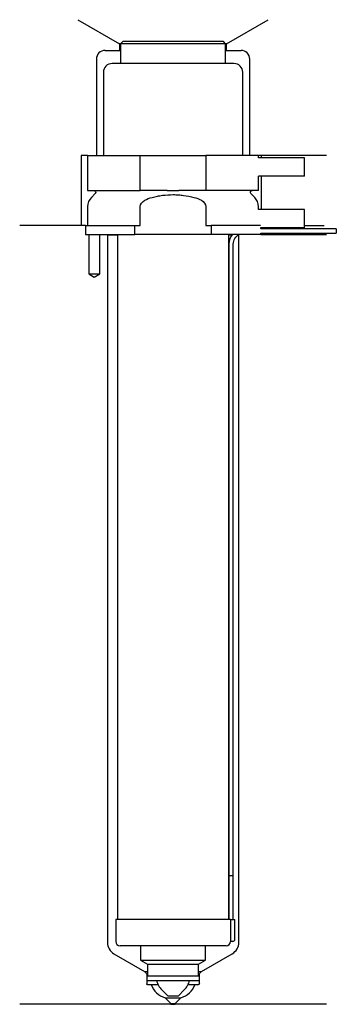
# Model space of a CAD drawing. Header units: inches. Extents: x 29 to 101, y 115 to 340.
import ezdxf

# ---------------------------------------------------------------- set-up
doc = ezdxf.new("R2010")
doc.units = ezdxf.units.IN
for name, color, linetype in [('201', 7, 'Continuous'), ('30', 7, 'Continuous'), ('32', 7, 'Continuous')]:
    doc.layers.add(name, color=color, linetype=linetype)

msp = doc.modelspace()

# ---------------------------------------------------------------- linework, layer by layer
at = {"layer": '201', "color": 113}
for p, q in [((42.52, 339.61), (52.05, 334.11)), ((76.45, 334.11), (85.98, 339.61)), ((48.75, 332.61), (52.05, 332.61)), ((52.25, 334.11), (52.05, 334.11)), ((52.05, 334.11), (52.05, 332.61)), ((52.05, 332.61), (52.25, 332.61)), ((76.45, 334.11), (76.25, 334.11)), ((76.25, 332.61), (76.45, 332.61)), ((76.45, 332.61), (76.45, 334.11)), ((76.45, 332.61), (79.75, 332.61)), ((46.75, 330.61), (46.75, 308.61)), ((81.75, 308.61), (81.75, 330.61)), ((43.25, 308.61), (43.25, 292.61)), ((44.75, 308.61), (43.25, 308.61)), ((99.25, 308.61), (83.75, 308.61)), ((84.37, 308.61), (84.37, 308.11)), ((84.37, 303.91), (84.37, 296.31)), ((44.25, 292.61), (29.25, 292.61)), ((43.25, 292.61), (29.25, 292.61)), ((44.25, 292.61), (44.25, 290.61)), ((94.25, 292.61), (98.73, 292.61)), ((94.25, 292.61), (98.73, 292.61)), ((45, 290.61), (45, 281.61)), ((47.5, 281.61), (47.5, 290.61)), ((49.15, 290.61), (49.25, 290.51)), ((49.25, 290.51), (51.55, 290.51)), ((49.25, 290.51), (49.25, 129.08)), ((76.95, 290.51), (77.7, 290.51)), ((79.14, 290.51), (79.25, 290.51)), ((79.25, 290.51), (79.35, 290.61)), ((79.25, 129.08), (79.25, 290.51)), ((84.25, 290.61), (99.25, 290.61)), ((45, 281.61), (46.25, 280.88)), ((46.25, 280.88), (47.5, 281.61)), ((50.75, 126.48), (57.74, 122.44)), ((70.75, 122.44), (77.75, 126.48)), ((57.74, 122.44), (58.13, 122.06)), ((57.74, 122.44), (58.44, 122.44)), ((58.24, 121.78), (58.24, 119.64)), ((70.05, 122.44), (70.75, 122.44)), ((70.25, 119.64), (70.25, 121.78)), ((70.37, 122.06), (70.75, 122.44)), ((58.44, 119.44), (59.25, 119.44)), ((59.25, 119.44), (60.82, 119.44)), ((67.68, 119.44), (69.25, 119.44)), ((69.25, 119.44), (70.05, 119.44)), ((63.75, 114.94), (29.25, 114.94)), ((62.45, 116.44), (66.05, 116.44)), ((62.45, 116.44), (63.75, 115.14)), ((63.75, 115.14), (63.75, 114.94)), ((63.75, 115.14), (64.75, 115.14)), ((63.75, 114.94), (64.75, 114.94)), ((64.75, 115.14), (66.05, 116.44)), ((64.75, 114.94), (64.75, 115.14)), ((99.25, 114.94), (64.75, 114.94))]:
    msp.add_line(p, q, dxfattribs=at)
for centre, radius, start, end in [((48.75, 330.61), 2, 90, 180), ((79.75, 330.61), 2, 0, 90), ((52.25, 129.08), 3, 180, 240), ((76.25, 129.08), 3, 300, 360), ((63.92, 121.22), 5, 200.8308, 252.8644), ((64.58, 121.22), 5, 287.1356, 339.1692)]:
    msp.add_arc(centre, radius, start, end, dxfattribs=at)
at = {"layer": '201', "color": 113, "extrusion": (0, 0, -1)}
for centre, radius, start, end in [((-57.84, 121.78), 0.4, 135, 180), ((-70.65, 121.78), 0.4, 0, 45), ((-58.44, 119.64), 0.2, -90, 0), ((-70.05, 119.64), 0.2, 180, 270)]:
    msp.add_arc(centre, radius, start, end, dxfattribs=at)
at = {"layer": '30', "color": 113}
for p, q in [((52.75, 334.61), (52.25, 334.11)), ((76.25, 334.11), (52.25, 334.11)), ((52.25, 334.11), (52.25, 329.61)), ((75.75, 334.61), (52.75, 334.61)), ((76.25, 334.11), (75.75, 334.61)), ((76.25, 329.61), (76.25, 334.11)), ((78.15, 329.61), (50.35, 329.61)), ((48.35, 327.61), (48.35, 308.61)), ((80.15, 308.61), (80.15, 327.61)), ((44.75, 308.61), (56.75, 308.61)), ((44.75, 308.61), (44.75, 300.61)), ((56.75, 300.61), (56.75, 308.61)), ((56.75, 308.61), (71.75, 308.61)), ((71.75, 308.61), (71.75, 300.61)), ((83.75, 308.61), (71.75, 308.61)), ((83.75, 308.11), (83.75, 308.61)), ((83.75, 300.61), (83.75, 303.91)), ((44.75, 300.61), (56.75, 300.61)), ((46.48, 299.92), (45.63, 299.07)), ((62.91, 300.61), (56.75, 300.61)), ((71.75, 300.61), (65.59, 300.61)), ((83.75, 300.61), (71.75, 300.61)), ((82.87, 299.07), (82.02, 299.92)), ((44.75, 296.95), (44.75, 292.61)), ((56.75, 292.61), (56.75, 296.95)), ((71.75, 296.95), (71.75, 292.61)), ((83.75, 296.31), (83.75, 296.95)), ((44.25, 292.61), (44.25, 290.61)), ((44.25, 292.61), (55.53, 292.61)), ((55.53, 292.61), (56.75, 292.61)), ((55.53, 290.61), (55.53, 292.61)), ((71.75, 292.61), (72.97, 292.61)), ((72.97, 292.61), (72.97, 290.61)), ((84.21, 292.61), (72.97, 292.61)), ((84.25, 291.91), (84.25, 292.11)), ((44.25, 290.61), (55.53, 290.61)), ((45, 290.61), (45, 281.61)), ((47.5, 281.61), (47.5, 290.61)), ((51.55, 290.61), (51.55, 134.31)), ((72.97, 290.61), (55.53, 290.61)), ((84.25, 290.61), (72.97, 290.61)), ((76.95, 134.31), (76.95, 290.61)), ((101.5, 291.91), (84.25, 291.91)), ((84.25, 290.61), (84.25, 290.91)), ((84.25, 290.91), (101.5, 290.91)), ((101.5, 291.91), (101.5, 290.91)), ((77, 288.41), (77, 144.31)), ((78, 144.31), (78, 288.41)), ((45, 281.61), (47.5, 281.61)), ((77, 144.31), (78, 144.31)), ((77, 144.31), (77, 134.31)), ((77, 144.31), (78, 144.31)), ((78, 134.31), (78, 144.31)), ((51.15, 134.31), (51.15, 129.31)), ((77.32, 134.31), (51.15, 134.31)), ((77.32, 134.31), (78.35, 134.31)), ((77.32, 134.31), (77.32, 129.81)), ((78.35, 129.81), (78.35, 134.31)), ((76.35, 128.31), (52.15, 128.31)), ((56.85, 128.31), (56.85, 125.03)), ((71.65, 125.03), (71.65, 128.31)), ((77.85, 129.31), (77.35, 129.31)), ((56.85, 125.03), (71.65, 125.03)), ((56.85, 125.03), (58.44, 124.11)), ((58.44, 124.11), (70.05, 124.11)), ((58.44, 124.11), (58.44, 121.41)), ((70.05, 124.11), (71.65, 125.03)), ((70.05, 121.41), (70.05, 124.11)), ((58.24, 121.41), (58.24, 120.41)), ((58.24, 121.41), (70.25, 121.41)), ((70.25, 120.41), (70.25, 121.41)), ((58.24, 120.41), (70.25, 120.41)), ((61.7, 118.21), (63.05, 116.86)), ((63.05, 116.86), (65.45, 116.86)), ((65.45, 116.86), (66.8, 118.21))]:
    msp.add_line(p, q, dxfattribs=at)
for centre, radius, start, end in [((50.35, 327.61), 2, 90, 180), ((78.15, 327.61), 2, 0, 90), ((47.75, 296.95), 3, 135, 180), ((80.75, 296.95), 3, 0, 45), ((80.5, 288.41), 3.5, 141.0539, 180), ((52.15, 129.31), 1, 180, 270), ((76.35, 129.31), 1, -90, 0), ((77.85, 129.81), 0.5, -90, 0), ((64.96, 121.47), 4.61, 193.2856, 225), ((63.54, 121.47), 4.61, 315, 346.7144)]:
    msp.add_arc(centre, radius, start, end, dxfattribs=at)
at = {"layer": '30', "color": 113, "extrusion": (0, 0, -1)}
for centre, radius, start, end in [((-46.2, 300.21), 0.4, 90, 225), ((-82.3, 300.21), 0.4, -45, 90), ((-80.5, 288.41), 2.5, 0, 61.6416)]:
    msp.add_arc(centre, radius, start, end, dxfattribs=at)
at = {"layer": '30', "color": 113}
for points, knots in [([(56.75, 296.95), (56.75, 297.56), (57.25, 298.07), (58.3, 298.72), (58.88, 298.92), (59.48, 299.07)], [0, 0, 0, 0, 0.5, 0.5, 1, 1, 1, 1]), ([(59.48, 299.07), (59.67, 299.12), (59.87, 299.17), (60.27, 299.26), (60.46, 299.3), (61.06, 299.41), (61.45, 299.48), (62.64, 299.64), (63.44, 299.69), (64.45, 299.69), (64.65, 299.69), (65.06, 299.67), (65.26, 299.66), (65.86, 299.62), (66.26, 299.58), (67.46, 299.42), (68.24, 299.27), (69.02, 299.07)], [0, 0, 0, 0, 0.0625, 0.0625, 0.125, 0.125, 0.25, 0.25, 0.5, 0.5, 0.5625, 0.5625, 0.625, 0.625, 0.75, 0.75, 1, 1, 1, 1]), ([(62.91, 300.61), (63.35, 300.61), (63.8, 300.6), (64.36, 300.6), (64.47, 300.6), (64.69, 300.6), (64.81, 300.6), (65.14, 300.61), (65.37, 300.61), (65.59, 300.61)], [0, 0, 0, 0, 0.5, 0.5, 0.625, 0.625, 0.75, 0.75, 1, 1, 1, 1]), ([(69.02, 299.07), (69.62, 298.92), (70.2, 298.72), (71.25, 298.07), (71.75, 297.56), (71.75, 296.95)], [0, 0, 0, 0, 0.5, 0.5, 1, 1, 1, 1]), ([(77.32, 129.81), (77.32, 129.75), (77.32, 129.69), (77.33, 129.59), (77.33, 129.54), (77.33, 129.45), (77.33, 129.42), (77.34, 129.36), (77.34, 129.33), (77.34, 129.32), (77.34, 129.31), (77.34, 129.31)], [0, 0, 0, 0, 0.208202, 0.208202, 0.416635, 0.416635, 0.625338, 0.625338, 0.835614, 0.835614, 1, 1, 1, 1])]:
    msp.add_open_spline(points, degree=3, knots=knots, dxfattribs=at)
at = {"layer": '32', "color": 113}
for p, q in [((94.25, 308.11), (83.71, 308.11)), ((94.25, 303.91), (94.25, 308.11)), ((94.25, 303.91), (83.71, 303.91)), ((94.25, 296.31), (83.71, 296.31)), ((94.25, 292.11), (94.25, 296.31)), ((94.25, 292.11), (84.21, 292.11))]:
    msp.add_line(p, q, dxfattribs=at)

doc.saveas('drawing.dxf')
